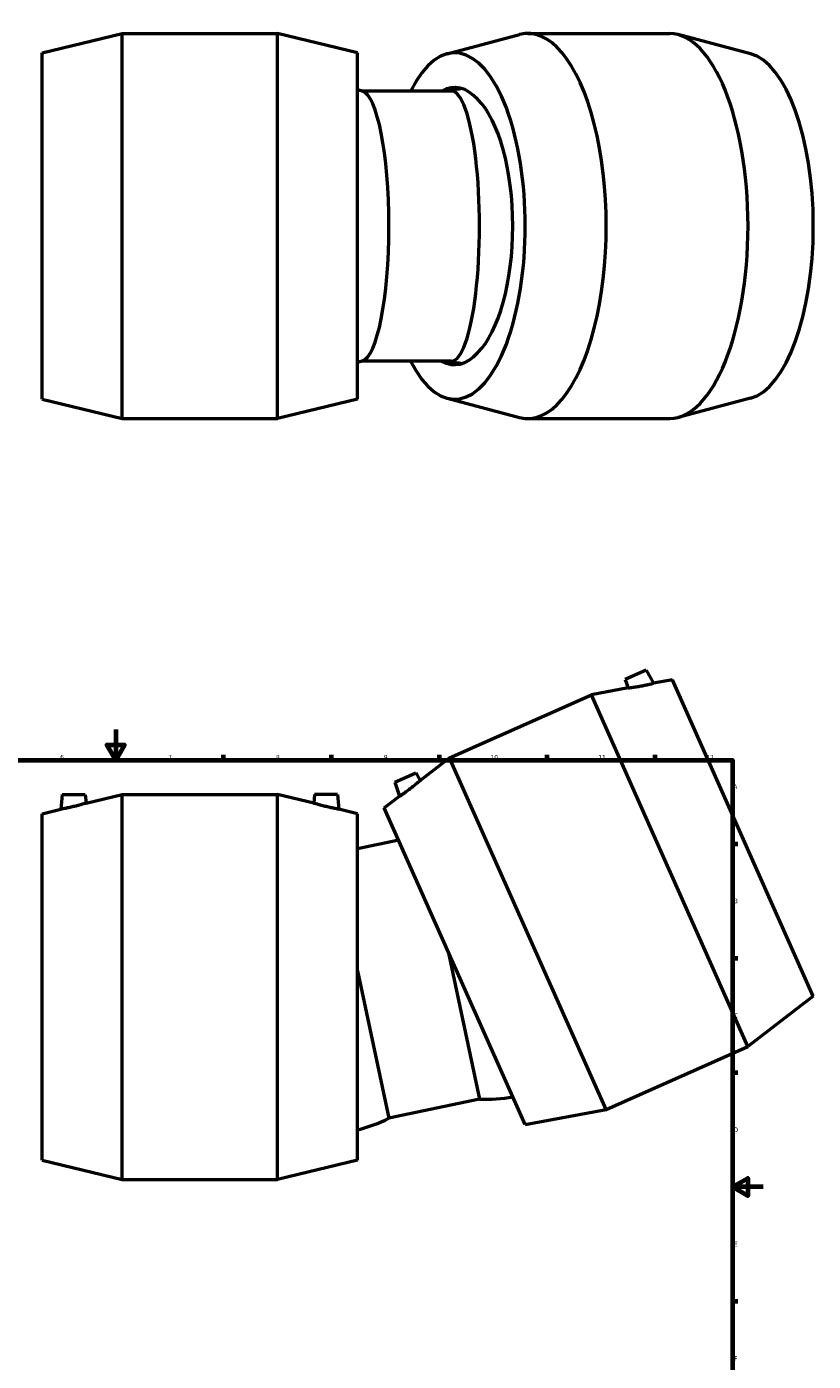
# Model space of a CAD drawing. Header units: millimetres. Extents: x -133 to 1643, y -786 to 1154.
# Tile 6 of 7: x 363 to 874, y 184 to 1050. Entities that reach past the tile are written whole.
import ezdxf

# ---------------------------------------------------------------- set-up
doc = ezdxf.new("R2010")
doc.units = ezdxf.units.MM
doc.layers.add('Border (ANSI)', color=7, linetype='Continuous', lineweight=70)
doc.layers.add('Visible (ANSI)', color=7, linetype='Continuous', lineweight=50)
doc.styles.add('Note Text (ANSI)', font='tahoma.ttf')

# ---------------------------------------------------------------- blocks, each defined once
blk = doc.blocks.new('Borders Default Border')
at = {"layer": 'Border (ANSI)'}
for p, q in [((490.58, 574), (490.58, 577.45)), ((560.67, 574), (560.67, 577.45)), ((630.75, 574), (630.75, 577.45)), ((700.83, 574), (700.83, 577.45)), ((770.92, 574), (770.92, 577.45)), ((821, 519.75), (824.45, 519.75)), ((821, 445.5), (824.45, 445.5)), ((821, 371.25), (824.45, 371.25)), ((821, 222.75), (824.45, 222.75))]:
    blk.add_line(p, q, dxfattribs=at)
at = {"layer": 'Border (ANSI)', "flags": 128}
for points in [[(420.5, 594), (420.5, 574), (414.73, 584), (426.27, 584), (420.5, 574)], [(20, 20), (20, 574), (821, 574), (821, 20), (20, 20)], [(841, 297), (821, 297), (831, 302.77), (831, 291.23), (821, 297)]]:
    blk.add_lwpolyline(points, dxfattribs=at)
at = {"layer": 'Border (ANSI)', "color": 230, "true_color": 0xff0080, "attachment_point": 7, "style": 'Note Text (ANSI)'}
for s, insert, char_height in [('6', (384.49, 574.34), 3.05), ('7', (454.6, 574.4), 3.05), ('8', (524.63, 574.33), 3.05), ('9', (594.7, 574.34), 3.05), ('10', (663.96, 574.34), 3.048), ('11', (734.04, 574.4), 3.048), ('12', (804.13, 574.4), 3.048), ('A', (821.63, 555.35), 3.05), ('B', (821.99, 481.1), 3.05), ('C', (821.8, 406.8), 3.05), ('D', (821.81, 332.6), 3.05), ('E', (822.05, 258.35), 3.05), ('F', (822.14, 184.1), 3.05)]:
    blk.add_mtext(s, dxfattribs=dict(at, insert=insert, char_height=char_height))

msp = doc.modelspace()

# ---------------------------------------------------------------- linework, layer by layer
at = {"layer": 'Visible (ANSI)'}
for p, q in [((372.769, 1033.325), (424.769, 1045.825)), ((424.769, 795.825), (424.769, 1045.825)), ((424.769, 1045.825), (525.569, 1045.825)), ((525.569, 795.825), (525.569, 1045.825)), ((577.569, 1033.325), (525.569, 1045.825)), ((635.831, 1032.679), (682.791, 1045.107)), ((688.233, 1045.825), (780.318, 1045.825)), ((832.72, 1032.679), (785.76, 1045.107)), ((372.769, 808.325), (372.769, 1033.325)), ((577.569, 808.325), (577.569, 1033.325)), ((638.58, 1008.46), (580.225, 1008.46)), ((638.58, 833.191), (580.225, 833.191)), ((372.769, 808.325), (424.769, 795.825)), ((577.569, 808.325), (525.569, 795.825)), ((635.831, 808.971), (682.791, 796.543)), ((832.72, 808.971), (785.76, 796.543)), ((424.769, 795.825), (525.569, 795.825)), ((688.233, 795.825), (780.318, 795.825)), ((765.123, 632.433), (751.419, 626.332)), ((751.419, 626.332), (753.268, 620.965)), ((765.123, 632.433), (769.786, 624.021)), ((782.065, 626.294), (769.786, 624.021)), ((873.58, 420.746), (782.065, 626.294)), ((637.391, 575.564), (729.476, 616.563)), ((753.268, 620.965), (729.476, 616.563)), ((831.16, 388.176), (729.476, 616.563)), ((618.199, 560.829), (637.391, 575.564)), ((739.075, 347.177), (637.391, 575.564)), ((601.744, 559.693), (615.447, 565.794)), ((615.447, 565.794), (618.199, 560.829)), ((601.744, 559.693), (604.875, 550.599)), ((385.749, 551.795), (384.911, 542.214)), ((385.749, 551.795), (400.749, 551.795)), ((400.749, 551.795), (401.244, 546.14)), ((401.244, 546.14), (424.769, 551.795)), ((424.769, 301.795), (424.769, 551.795)), ((424.769, 551.795), (525.569, 551.795)), ((525.569, 301.795), (525.569, 551.795)), ((549.094, 546.14), (525.569, 551.795)), ((549.589, 551.795), (549.094, 546.14)), ((564.589, 551.795), (549.589, 551.795)), ((564.589, 551.795), (565.427, 542.214)), ((594.971, 542.994), (604.875, 550.599)), ((372.769, 539.295), (384.911, 542.214)), ((372.769, 314.295), (372.769, 539.295)), ((577.569, 539.295), (565.427, 542.214)), ((577.569, 314.295), (577.569, 539.295)), ((686.486, 337.446), (594.971, 542.994)), ((604.288, 522.067), (577.569, 516.387)), ((636.431, 449.871), (656.8, 354.044)), ((577.569, 437.36), (597.938, 341.532)), ((873.58, 420.746), (831.16, 388.176)), ((739.075, 347.177), (831.16, 388.176)), ((656.8, 354.044), (597.938, 341.532)), ((686.486, 337.446), (739.075, 347.177)), ((372.769, 314.295), (424.769, 301.795)), ((577.569, 314.295), (525.569, 301.795)), ((424.769, 301.795), (525.569, 301.795))]:
    msp.add_line(p, q, dxfattribs=at)
for centre, start, end in [((556.98, 920.825), 74.804578, 76.874517), ((661.317, 920.825), 100.101812, 104.855627), ((556.98, 920.825), 283.125483, 285.195422), ((661.317, 920.825), 255.144373, 259.898188), ((661.317, 444.596), 267.144373, 280.874517), ((556.98, 422.419), 283.125483, 296.855627)]:
    msp.add_arc(centre, 90.665, start, end, dxfattribs=at)
for centre, major_axis, ratio, start_param, end_param in [((688.233, 920.825), (0, 125), 0.4067366, 3.0343611, 6.3904168), ((640.728, 920.825), (0, 112.5), 0.4067366, 2.4638237, 6.9609543), ((780.318, 920.825), (0, 125), 0.4067366, 3.1415927, 6.2831853), ((827.823, 920.825), (0, 112.5), 0.4067366, 3.2488242, 6.1759538), ((579.717, 920.825), (0, -87.635), 0.2079117, 0.0564106, 3.085182), ((640.728, 920.825), (0, 90), 0.4067366, 5.8608287, 6.512963), ((638.58, 920.825), (0, -87.635), 0.2079117, 0, 3.1415927), ((642.508, 920.825), (0, 88.296), 0.4067366, 3.5187261, 5.9060519), ((640.728, 920.825), (0, -90), 0.4067366, 6.0534076, 6.705542)]:
    msp.add_ellipse(centre, major_axis=major_axis, ratio=ratio, start_param=start_param, end_param=end_param, dxfattribs=at)
for points, knots in [([(761.782, 622.258), (762.799, 622.446), (763.88, 622.661), (765.864, 623.082), (766.766, 623.287), (768.177, 623.618), (768.784, 623.768), (769.588, 623.97), (769.786, 624.021), (769.786, 624.021)], [0, 0, 0, 0, 0.3102252, 0.3102252, 0.6204505, 0.6204505, 0.9261138, 0.9261138, 1.2317772, 1.2317772, 1.2317772, 1.2317772]), ([(753.268, 620.965), (753.268, 620.965), (753.486, 620.991), (754.36, 621.099), (755.014, 621.183), (756.526, 621.391), (757.493, 621.532), (759.593, 621.867), (760.726, 622.062), (761.782, 622.258)], [3.7323024, 3.7323024, 3.7323024, 3.7323024, 4.0443992, 4.0443992, 4.356496, 4.356496, 4.6787732, 4.6787732, 5.0010505, 5.0010505, 5.0010505, 5.0010505]), ([(611.542, 555.366), (610.721, 554.737), (609.838, 554.077), (608.198, 552.884), (607.442, 552.351), (606.251, 551.524), (605.734, 551.174), (605.046, 550.711), (604.875, 550.599), (604.875, 550.599)], [0, 0, 0, 0, 0.3102252, 0.3102252, 0.6204505, 0.6204505, 0.9261138, 0.9261138, 1.2317772, 1.2317772, 1.2317772, 1.2317772]), ([(618.199, 560.829), (618.199, 560.829), (618.034, 560.684), (617.369, 560.107), (616.869, 559.677), (615.702, 558.692), (614.951, 558.068), (613.297, 556.731), (612.394, 556.02), (611.542, 555.366)], [3.7323024, 3.7323024, 3.7323024, 3.7323024, 4.0443992, 4.0443992, 4.356496, 4.356496, 4.6787732, 4.6787732, 5.0010505, 5.0010505, 5.0010505, 5.0010505]), ([(401.244, 546.14), (401.244, 546.14), (401.034, 546.075), (400.191, 545.818), (399.559, 545.629), (398.093, 545.204), (397.153, 544.939), (395.098, 544.391), (393.984, 544.108), (392.94, 543.858)], [3.7323024, 3.7323024, 3.7323024, 3.7323024, 4.0443992, 4.0443992, 4.356496, 4.356496, 4.6787732, 4.6787732, 5.0010505, 5.0010505, 5.0010505, 5.0010505]), ([(557.398, 543.858), (556.354, 544.108), (555.239, 544.391), (553.185, 544.939), (552.245, 545.204), (550.778, 545.629), (550.146, 545.818), (549.304, 546.075), (549.094, 546.14), (549.094, 546.14)], [0, 0, 0, 0, 0.3222772, 0.3222772, 0.6445544, 0.6445544, 0.9566512, 0.9566512, 1.268748, 1.268748, 1.268748, 1.268748]), ([(392.94, 543.858), (391.934, 543.617), (390.859, 543.373), (388.875, 542.95), (387.968, 542.77), (386.544, 542.5), (385.929, 542.39), (385.112, 542.247), (384.911, 542.214), (384.911, 542.214)], [0, 0, 0, 0, 0.3102252, 0.3102252, 0.6204505, 0.6204505, 0.9261138, 0.9261138, 1.2317772, 1.2317772, 1.2317772, 1.2317772]), ([(565.427, 542.214), (565.427, 542.214), (565.226, 542.247), (564.409, 542.39), (563.794, 542.5), (562.37, 542.77), (561.462, 542.95), (559.479, 543.373), (558.404, 543.617), (557.398, 543.858)], [3.7692733, 3.7692733, 3.7692733, 3.7692733, 4.0749366, 4.0749366, 4.3806, 4.3806, 4.6908252, 4.6908252, 5.0010505, 5.0010505, 5.0010505, 5.0010505])]:
    msp.add_open_spline(points, degree=3, knots=knots, dxfattribs=at)

# ---------------------------------------------------------------- block references
msp.add_blockref('Borders Default Border', (0, 0))

doc.saveas('drawing.dxf')
